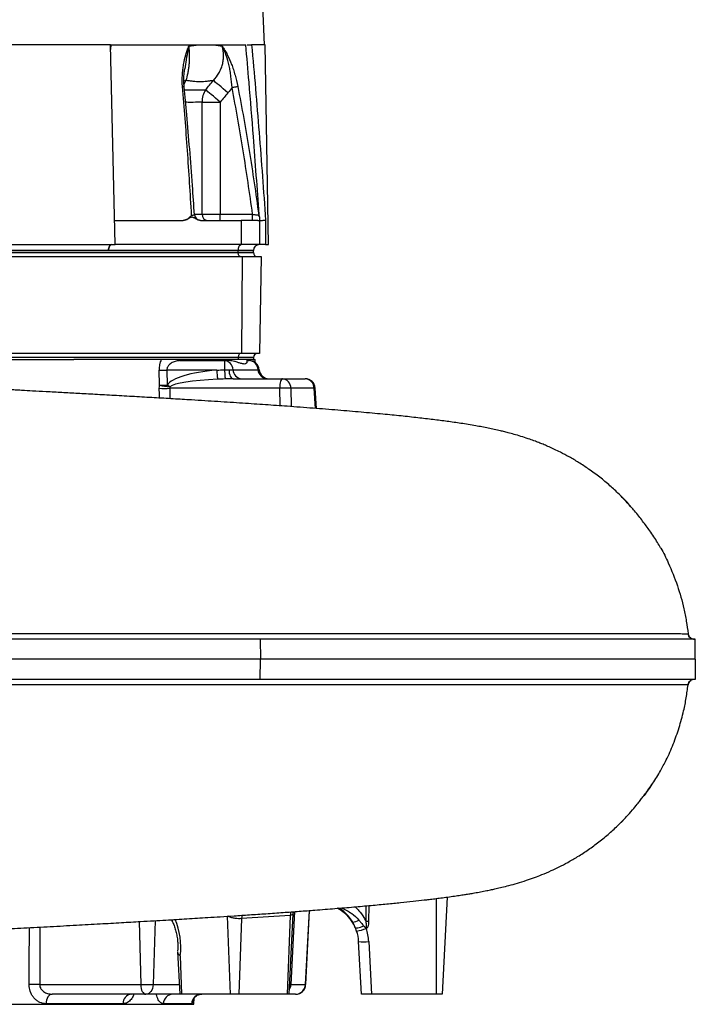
# Model space of a CAD drawing. Header units: millimetres. Extents: x 1554 to 10596, y 1498 to 10860.
# Tile 9 of 14: x 8923 to 10596, y 2593 to 5033. Entities that reach past the tile are written whole.
import ezdxf

# ---------------------------------------------------------------- set-up
doc = ezdxf.new("R2010")
doc.units = ezdxf.units.MM
doc.header["$LTSCALE"] = 5

msp = doc.modelspace()

# ---------------------------------------------------------------- linework, layer by layer
at = {"color": 7, "linetype": 'Continuous', "lineweight": 25}
for p, q in [((9529.2, 4970.4), (9415.2, 7511.7)), ((9147.5, 4970.4), (8837.4, 4970.4)), ((9159.3, 4475.4), (9147.5, 4970.4)), ((9148.8, 4970.4), (9147.8, 4958.4)), ((9530.7, 4970.4), (9497.2, 4970.4)), ((9539.4, 4475.4), (9530.7, 4970.4)), ((9374.4, 4550.4), (9374.4, 4828.4)), ((9374.4, 4828.4), (9419.1, 4828.4)), ((9419.1, 4828.4), (9419.1, 4550.4)), ((9374.4, 4550.4), (9419.1, 4550.4)), ((9419.1, 4535.4), (9419.1, 4550.4)), ((9419.1, 4550.4), (9499.5, 4550.4)), ((9499.5, 4535.4), (9499.5, 4550.4)), ((9157.9, 4535.4), (9327.8, 4535.4)), ((9370.6, 4535.4), (9471.7, 4535.4)), ((9471.7, 4535.4), (9471.7, 4475.4)), ((9516.7, 4535.4), (9516.7, 4475.4)), ((9531.7, 4535.6), (9531.7, 4475.4)), ((8834.2, 4475.4), (9159.3, 4475.4)), ((9471.7, 4475.4), (9159.3, 4475.4)), ((9516.7, 4475.4), (9471.7, 4475.4)), ((9531.7, 4475.4), (9516.7, 4475.4)), ((9516.7, 4475.4), (9516.7, 4475.4)), ((9531.7, 4475.4), (9539.4, 4475.4)), ((8491.7, 4460.4), (9464.2, 4460.4)), ((8491.7, 4455.4), (9464.2, 4455.4)), ((8501.4, 4445.4), (9473.9, 4445.4)), ((9142.8, 4460.9), (8813.1, 4460.9)), ((9464.2, 4460.9), (9142.8, 4460.9)), ((9464.2, 4460.9), (9464.2, 4460.4)), ((9501.7, 4460.9), (9464.2, 4460.9)), ((9464.2, 4455.4), (9464.2, 4460.4)), ((9464.2, 4460.4), (9501.7, 4460.4)), ((9464.2, 4455.4), (9501.7, 4455.4)), ((9473.9, 4445.4), (9471.8, 4205.4)), ((9473.9, 4445.4), (9521.1, 4445.4)), ((9501.7, 4460.9), (9501.7, 4460.4)), ((9501.7, 4455.4), (9501.7, 4460.4)), ((9521.1, 4445.4), (9516.9, 4205.4)), ((9471.8, 4205.4), (8499.3, 4205.4)), ((9516.9, 4205.4), (9471.8, 4205.4)), ((9464.2, 4195.4), (8491.7, 4195.4)), ((8899.1, 4190.4), (9056.7, 4190.4)), ((9464.2, 4190.4), (9056.7, 4190.4)), ((9322.8, 4187.9), (9430.2, 4187.9)), ((9370.9, 4190.4), (9370.9, 4187.9)), ((9430.2, 4187.9), (9430.2, 4164.9)), ((9430.2, 4187.9), (9439.7, 4187.9)), ((9464.2, 4195.4), (9464.2, 4190.4)), ((9501.7, 4195.4), (9464.2, 4195.4)), ((9501.7, 4190.4), (9464.2, 4190.4)), ((9485.9, 4185.1), (9485.9, 4190.4)), ((9485.9, 4187.9), (9491.1, 4187.9)), ((9501.7, 4195.4), (9501.7, 4190.4)), ((9501.7, 4190.4), (9505.6, 4190.4)), ((9506, 4182.9), (9505.6, 4190.4)), ((9268.9, 4127.3), (9268, 4164.2)), ((9287.3, 4164.2), (9288.2, 4127.3)), ((9410.8, 4164.2), (9287.3, 4164.2)), ((9440.8, 4165.4), (9451.1, 4165.4)), ((9451.1, 4165.4), (9513.2, 4165.4)), ((9294.5, 4123.2), (9294.4, 4119.2)), ((9451.4, 4142.9), (9573.4, 4142.9)), ((9573.4, 4142.9), (9630, 4142.9)), ((9567, 4119.2), (9294.4, 4119.2)), ((9652.1, 4119.2), (9594.5, 4119.2)), ((9658.1, 4069.1), (9654.8, 4119.5)), ((9658.1, 4069.1), (9654.8, 4119.5)), ((9518.7, 3497.9), (6085.7, 3497.9)), ((9518.7, 3497.9), (9519.1, 3447.9)), ((10596, 3497.9), (9518.7, 3497.9)), ((10586.2, 3499.7), (10584.1, 3501.1)), ((10593.2, 3497.9), (10590.4, 3498.2)), ((9519.1, 3447.9), (6084.9, 3447.9)), ((9518.7, 3397.9), (9519.1, 3447.9)), ((10596.3, 3447.9), (9519.1, 3447.9)), ((9518.7, 3397.9), (6085.7, 3397.9)), ((10596, 3397.9), (9518.7, 3397.9)), ((10582.8, 3393.4), (10585.2, 3395.4)), ((10412.6, 3043.5), (10422.8, 3054)), ((9981.8, 2858.6), (9969.2, 2617.9)), ((9592.8, 2813.2), (9472.3, 2805.4)), ((9592.8, 2813.2), (9585.5, 2617.9)), ((9589.9, 2617.9), (9600.4, 2816.9)), ((9631.1, 2641.6), (9640.7, 2825.3)), ((9298.7, 2802.5), (9300.7, 2798.4)), ((9472.3, 2805.4), (9465.3, 2617.9)), ((9757.4, 2774.3), (9754.3, 2782.6)), ((9769.2, 2617.9), (9762.3, 2748.1)), ((9787.3, 2748.1), (9794.1, 2617.9)), ((9314, 2723.5), (9319.5, 2617.9)), ((9320.4, 2713), (9323.9, 2617.9)), ((8972.4, 2641.6), (9222.4, 2641.6)), ((9222.4, 2641.6), (9253, 2641.6)), ((9594.5, 2641.6), (9630.5, 2641.6)), ((9234.9, 2617.9), (9002.9, 2617.9)), ((9236.4, 2617.9), (9234.9, 2617.9)), ((9319.5, 2617.9), (9236.4, 2617.9)), ((9323.9, 2617.9), (9319.5, 2617.9)), ((9444.1, 2617.9), (9323.9, 2617.9)), ((9465.3, 2617.9), (9444.1, 2617.9)), ((9585.5, 2617.9), (9465.3, 2617.9)), ((9589.9, 2617.9), (9585.5, 2617.9)), ((9606.1, 2617.9), (9589.9, 2617.9)), ((9606.1, 2617.9), (9606.1, 2617.9)), ((9794.1, 2617.9), (9769.2, 2617.9)), ((9954.2, 2617.9), (9794.1, 2617.9)), ((9969.2, 2617.9), (9954.2, 2617.9)), ((7554.2, 2592.9), (9354.2, 2592.9)), ((9178.8, 2594.2), (8988.1, 2594.2)), ((9348.6, 2594.2), (9278.9, 2594.2)), ((9354.2, 2592.9), (9355, 2609.1))]:
    msp.add_line(p, q, dxfattribs=at)
at = {"color": 8, "linetype": 'Continuous', "lineweight": 25}
for p, q in [((9334.3, 4881.9), (9329.7, 4871.7)), ((9355.8, 4550.4), (9374.4, 4550.4)), ((9513.2, 4165.4), (9515.9, 4165.4)), ((9294.4, 4119.2), (9294.9, 4093.5)), ((9568, 4075.8), (9567, 4119.2)), ((9594.5, 4119.2), (9595.5, 4073.8)), ((9655.3, 4069.3), (9652.1, 4119.2)), ((9954.2, 2855), (9954.2, 2617.9)), ((9780.7, 2797.7), (9780.9, 2836.9)), ((9787.4, 2837.5), (9787.1, 2797.7)), ((9436.9, 2811.1), (9444.1, 2617.9)), ((9603.5, 2822.5), (9594.5, 2641.6)), ((9639.9, 2825.3), (9630.5, 2641.6)), ((8972.6, 2784.2), (8972.4, 2641.6)), ((9218.3, 2797.9), (9222.4, 2641.6)), ((9258.5, 2800.2), (9253, 2641.6)), ((9253, 2641.6), (9318.3, 2641.6)), ((9591.2, 2641.6), (9594.5, 2641.6)), ((9630.5, 2641.6), (9631.1, 2641.6))]:
    msp.add_line(p, q, dxfattribs=at)
at = {"color": 8, "linetype": 'Continuous', "lineweight": 25, "flags": 128}
for points in [[(9334.3, 4881.9), (9329.3, 4879.9), (9328.7, 4879.6)], [(9326, 4867.3), (9327.5, 4867.2), (9328.7, 4866.9), (9329.6, 4866.6), (9330, 4866.3), (9330.2, 4866)], [(9269.1, 4095), (9268.9, 4103.9), (9268.6, 4119.2)], [(9473.3, 2813.6), (9472.6, 2810.6), (9472.3, 2805.4)], [(9594, 2822), (9593.2, 2818.3), (9592.8, 2813.2)], [(8946.3, 2641.6), (8946.4, 2691.5), (8946.6, 2782.8)]]:
    msp.add_lwpolyline(points, dxfattribs=at)
at = {"color": 7, "linetype": 'Continuous', "lineweight": 25, "flags": 128}
for points in [[(9438.6, 4851.3), (9432.7, 4856.3), (9427, 4861.2), (9421.5, 4865.8), (9416.5, 4870.1), (9412, 4873.9), (9408.1, 4877.2), (9404.9, 4879.9), (9402.6, 4881.9)], [(9419.1, 4828.4), (9413.3, 4833.3), (9407.7, 4838.2), (9402.4, 4842.7), (9397.4, 4847), (9392.9, 4850.8), (9389, 4854.1), (9385.9, 4856.9), (9383.5, 4858.9)], [(9448.7, 4864.6), (9451, 4865.1), (9453.3, 4865.5), (9455.5, 4865.9), (9457.5, 4866.3), (9459.2, 4866.6), (9460.7, 4866.9), (9461.9, 4867.2), (9462.8, 4867.3)], [(9142.8, 4460.9), (9142.9, 4463.8), (9143.4, 4466.5), (9144.1, 4469), (9145, 4471.2), (9146.2, 4473), (9147.4, 4474.3), (9148.8, 4475.1), (9150.2, 4475.4)], [(9464.2, 4460.9), (9464.4, 4463.8), (9464.8, 4466.5), (9465.5, 4469), (9466.5, 4471.2), (9467.6, 4473), (9468.9, 4474.3), (9470.2, 4475.1), (9471.7, 4475.4)], [(9469.2, 4445.4), (9468.2, 4445.6), (9467.2, 4446.1), (9466.4, 4447.1), (9465.6, 4448.3), (9465, 4449.8), (9464.5, 4451.6), (9464.3, 4453.4), (9464.2, 4455.4)], [(9469.2, 4205.4), (9468.2, 4205.2), (9467.2, 4204.6), (9466.4, 4203.7), (9465.6, 4202.5), (9465, 4200.9), (9464.5, 4199.2), (9464.3, 4197.3), (9464.2, 4195.4)], [(9410.8, 4164.2), (9411.1, 4160.4), (9411.4, 4156.8), (9411.7, 4153.3), (9412, 4150.2), (9412.2, 4147.4), (9412.4, 4145), (9412.6, 4143.1), (9412.7, 4141.7)], [(9430.2, 4164.9), (9430.4, 4160.9), (9430.6, 4157.1), (9430.8, 4153.5), (9431, 4150.3), (9431.2, 4147.5), (9431.3, 4145.2), (9431.4, 4143.5), (9431.5, 4142.4)], [(9440.8, 4165.4), (9441.2, 4160.9), (9441.9, 4156.6), (9442.9, 4152.7), (9444.2, 4149.3), (9445.8, 4146.6), (9447.6, 4144.6), (9449.4, 4143.3), (9451.4, 4142.9)], [(9294.5, 4123.2), (9293.8, 4123.7), (9293, 4124.2), (9292.2, 4124.7), (9291.4, 4125.2), (9290.6, 4125.7), (9289.8, 4126.3), (9289, 4126.8), (9288.2, 4127.3)], [(9573.4, 4142.9), (9572.2, 4142.4), (9571, 4141.1), (9569.9, 4138.9), (9569, 4136), (9568.2, 4132.4), (9567.5, 4128.4), (9567.1, 4123.9), (9567, 4119.2)], [(9754.3, 2782.6), (9754.9, 2782.1), (9756.2, 2781.9), (9758.1, 2782.1), (9760.6, 2782.6), (9763.6, 2783.4), (9767, 2784.4), (9770.8, 2785.7), (9774.7, 2787.2)], [(9222.4, 2641.6), (9222.8, 2636.9), (9223.6, 2632.4), (9224.7, 2628.3), (9226.3, 2624.7), (9228.2, 2621.8), (9230.3, 2619.7), (9232.5, 2618.3), (9234.9, 2617.9)], [(9253, 2641.6), (9252.5, 2636.9), (9251.5, 2632.4), (9249.9, 2628.3), (9247.8, 2624.7), (9245.4, 2621.8), (9242.6, 2619.7), (9239.5, 2618.3), (9236.4, 2617.9)], [(9002.9, 2617.9), (9000.1, 2617.4), (8997.4, 2616.1), (8994.9, 2613.9), (8992.7, 2611), (8990.8, 2607.4), (8989.4, 2603.4), (8988.5, 2598.9), (8988.1, 2594.2)]]:
    msp.add_lwpolyline(points, dxfattribs=at)
at = {"color": 7, "linetype": 'Continuous', "lineweight": 25}
for centre, radius, start, end in [((9428, 4829.1), 53.6, 146.1989, 180.7389), ((9370.7, 4550.4), 15, 183.6117, 269.9884), ((9388.7, 4549.6), 14.3, 176.9606, 266.5979), ((9529.8, 4550.4), 15, 187.9343, 209.4778), ((9516.7, 4460.4), 15, 90.0349, 178), ((9511.7, 4455.4), 10, 180, 270), ((9511.7, 4195.4), 10, 90, 180), ((9322.9, 4205), 17.1, 238.609, 269.6816), ((9428.3, 4165.2), 22.8, 0.4989, 85.1757), ((9491.1, 4162.9), 25, 5.7392, 90), ((9489.8, 4164.5), 23.4, 2.2014, 86.9342), ((9277.7, 4494), 329.9, 268.3241, 271.6759), ((9473.9, 4165.6), 22.8, 180.4982, 265.176), ((9536.6, 4166.3), 23.4, 182.2012, 266.9342), ((9540.8, 4167.9), 25, 185.7392, 270), ((9297.5, 4224.7), 101.5, 253.6762, 268.3448), ((9278.6, 4457.6), 330.5, 268.328, 271.672), ((9571.4, 4119.9), 23.1, 358.2244, 85.0689), ((9630, 4117.9), 25, 3.6766, 90), ((9628.6, 4119.4), 23.5, 359.5233, 86.5823), ((9281.5, 4447.3), 328.4, 267.7543, 272.2457), ((9580.7, 3826.6), 292.9, 87.3066, 92.6934), ((10593.5, 3512.9), 15, 185.8301, 190.3628), ((10593.5, 3382.9), 15, 169.8501, 174.0313), ((9662.5, 2742.9), 100, 23.3722, 62.3242), ((9744.8, 2829.8), 33.3, 274.8557, 302.6431), ((9783.9, 2342.7), 455.1, 89.5932, 90.4068), ((9736.4, 2896.6), 124.1, 279.7544, 291.141), ((9662.5, 2742.9), 100, 3, 18.3392), ((9662.5, 2741.6), 125, 3, 18.3392), ((9774.8, 2867.8), 120.3, 264.0453, 275.9547), ((8959.3, 2269.4), 372.4, 87.9921, 92.0079), ((9606.1, 2642.9), 25, 270, 357), ((9605.8, 2642.6), 24.7, 270.5643, 357.6341), ((9201.4, 2595.4), 22.7, 96.4351, 182.9465), ((9302.7, 2594), 23.9, 92.4414, 179.5677), ((9373.5, 2593), 24.9, 90.1661, 177.1902)]:
    msp.add_arc(centre, radius, start, end, dxfattribs=at)
at = {"color": 8, "linetype": 'Continuous', "lineweight": 25}
for centre, radius, start, end in [((9651.7, 4136.8), 17.7, 271.3988, 280.5933), ((9305, 2800.1), 4.54, 147.1399, 200.7636), ((9568.7, 2642.8), 25.9, 327.4559, 357.2563)]:
    msp.add_arc(centre, radius, start, end, dxfattribs=at)
at = {"color": 7, "linetype": 'Continuous', "lineweight": 25}
for centre, major_axis, ratio, start_param, end_param in [((9479, 4116.6), (193.4, -2.7), 0.25811, 1.934981, 2.979739), ((9479, 4117.9), (187, -1.3), 0.133521, 1.934068, 2.978826)]:
    msp.add_ellipse(centre, major_axis=major_axis, ratio=ratio, start_param=start_param, end_param=end_param, dxfattribs=at)
at = {"color": 8, "linetype": 'Continuous', "lineweight": 25}
msp.add_ellipse((9233.3, 2741.6), major_axis=(-9.2, 124.8), ratio=0.705175, start_param=4.42961, end_param=5.176726, dxfattribs=at)
at = {"color": 7, "linetype": 'Continuous', "lineweight": 25}
for points in [[(9148, 4970.4), (9148.2, 4970.4), (9148.4, 4970.4), (9148.7, 4970.4), (9148.9, 4970.4)], [(9365.7, 4970.4), (9372.4, 4970.4), (9385.4, 4970.4), (9397.6, 4970.4), (9403.5, 4970.4)], [(9482.9, 4970.4), (9482.9, 4970.4), (9483, 4970.4), (9483.1, 4970.4), (9483.2, 4970.4)], [(9383.5, 4858.9), (9389.8, 4866.6), (9396.2, 4874.2), (9402.6, 4881.9)], [(9448.7, 4864.6), (9445.6, 4860), (9442.2, 4855.6), (9438.6, 4851.3)], [(9438.6, 4851.3), (9432.1, 4843.7), (9425.6, 4836), (9419.1, 4828.4)], [(9142.8, 4460.9), (9142.8, 4460.9), (9142.8, 4460.9), (9142.8, 4460.9)], [(9410.8, 4164.2), (9417.2, 4164.5), (9423.7, 4164.7), (9430.2, 4164.9)], [(9268.6, 4119.2), (9268.6, 4121.9), (9268.7, 4124.6), (9268.9, 4127.3)], [(9431.5, 4142.4), (9425.3, 4142.2), (9419, 4142), (9412.7, 4141.7)]]:
    msp.add_open_spline(points, degree=3, dxfattribs=at)
for points, knots in [([(9148.9, 4970.4), (9191.2, 4970.4), (9230.7, 4970.4), (9303.3, 4970.4), (9336.3, 4970.4), (9365.7, 4970.4)], [0, 0, 0, 0, 0.5, 0.5, 1, 1, 1, 1]), ([(9326, 4867.3), (9325.2, 4876.9), (9325.2, 4886.3), (9325.9, 4899.9), (9326.3, 4904.4), (9327.1, 4911), (9327.4, 4913.2), (9328.1, 4917.5), (9328.4, 4919.7), (9330.3, 4930.2), (9332.2, 4938.1), (9335.4, 4949.4), (9336.6, 4953.1), (9338.4, 4958.4), (9339, 4960.2), (9339.9, 4962.8), (9340.2, 4963.6), (9340.8, 4965.4), (9341.2, 4966.2), (9341.5, 4967)], [0, 0, 0, 0, 0.25, 0.25, 0.375, 0.375, 0.4375, 0.4375, 0.5, 0.5, 0.75, 0.75, 0.875, 0.875, 0.9375, 0.9375, 0.96875, 0.96875, 1, 1, 1, 1]), ([(9341.5, 4967), (9342.3, 4959.6), (9342.8, 4952), (9342.9, 4942.3), (9342.9, 4940.4), (9342.8, 4936.5), (9342.8, 4934.6), (9342.6, 4928.9), (9342.3, 4925.2), (9341.7, 4917.8), (9341.2, 4914.2), (9340.2, 4907.1), (9339.6, 4903.6), (9337.7, 4893.7), (9336.1, 4887.5), (9334.3, 4881.9)], [0, 0, 0, 0, 0.25, 0.25, 0.3125, 0.3125, 0.375, 0.375, 0.5, 0.5, 0.625, 0.625, 0.75, 0.75, 1, 1, 1, 1]), ([(9341.5, 4967), (9345.7, 4967.6), (9349.8, 4968.1), (9355.8, 4969), (9357.8, 4969.3), (9361.8, 4969.8), (9363.7, 4970.1), (9365.6, 4970.4)], [0, 0, 0, 0, 0.5, 0.5, 0.75, 0.75, 1, 1, 1, 1]), ([(9402.6, 4881.9), (9407.8, 4887.5), (9412.3, 4893.7), (9417, 4902), (9417.9, 4903.6), (9419.6, 4907.1), (9420.4, 4908.8), (9422.6, 4914.2), (9423.9, 4917.8), (9425.9, 4925.2), (9426.6, 4928.9), (9427.4, 4934.6), (9427.6, 4936.5), (9427.8, 4940.4), (9427.9, 4942.3), (9427.8, 4952), (9426.8, 4959.6), (9424.6, 4967)], [0, 0, 0, 0, 0.25, 0.25, 0.3125, 0.3125, 0.375, 0.375, 0.5, 0.5, 0.625, 0.625, 0.6875, 0.6875, 0.75, 0.75, 1, 1, 1, 1]), ([(9403.5, 4970.4), (9419.8, 4970.4), (9434.6, 4970.4), (9461.1, 4970.4), (9472.8, 4970.4), (9482.9, 4970.4)], [0, 0, 0, 0, 0.5, 0.5, 1, 1, 1, 1]), ([(9403.5, 4970.4), (9405.3, 4970.1), (9407.1, 4969.8), (9410.8, 4969.3), (9416.1, 4968.4), (9421.3, 4967.6), (9424.6, 4967)], [0, 0, 0, 0, 0.25, 0.25, 0.5, 1, 1, 1, 1]), ([(9424.6, 4967), (9424.9, 4966.6), (9425.2, 4966.2), (9425.7, 4965.4), (9426.5, 4964.1), (9428.4, 4961.1), (9430, 4958.4), (9433.1, 4953.1), (9435, 4949.5), (9440.7, 4938.2), (9444.2, 4930.3), (9448.3, 4919.8), (9449, 4917.6), (9450.6, 4913.3), (9451.3, 4911.1), (9453.5, 4904.4), (9454.9, 4900), (9458.7, 4886.3), (9460.9, 4876.9), (9462.8, 4867.3)], [0, 0, 0, 0, 0.015625, 0.015625, 0.03125, 0.0625, 0.125, 0.125, 0.25, 0.25, 0.5, 0.5, 0.5625, 0.5625, 0.625, 0.625, 0.75, 0.75, 1, 1, 1, 1]), ([(9448.7, 4864.6), (9448.1, 4873.9), (9447.3, 4883), (9445.5, 4896.5), (9444.8, 4901), (9443.3, 4909.9), (9442.5, 4914.2), (9439.6, 4927.1), (9437.3, 4935.5), (9433.1, 4947.6), (9431.6, 4951.6), (9429.2, 4957.5), (9428.3, 4959.4), (9427, 4962.3), (9426.5, 4963.3), (9425.6, 4965.2), (9425.1, 4966.1), (9424.6, 4967)], [0, 0, 0, 0, 0.25, 0.25, 0.375, 0.375, 0.5, 0.5, 0.75, 0.75, 0.875, 0.875, 0.9375, 0.9375, 0.96875, 0.96875, 1, 1, 1, 1]), ([(9485.8, 4970.4), (9486.7, 4970.4), (9488.7, 4970.4), (9492.8, 4970.4), (9495.8, 4970.4), (9497.2, 4970.4)], [0, 0, 0, 0, 0.297125, 0.683448, 1, 1, 1, 1]), ([(9497.2, 4970.4), (9503.8, 4898), (9510, 4825.6), (9521.4, 4680.6), (9526.7, 4608.2), (9531.7, 4535.6)], [0, 0, 0, 0, 0.5, 0.5, 1, 1, 1, 1]), ([(9330.2, 4866), (9329.9, 4868.9), (9329.2, 4876), (9329.2, 4887.3), (9329.9, 4899.5), (9330.9, 4907.2), (9331.4, 4910.9)], [0, 0, 0, 0, 0.181382, 0.45429, 0.743503, 1, 1, 1, 1]), ([(9402.6, 4881.9), (9400, 4881.5), (9396, 4881), (9391.9, 4880.4), (9389.1, 4880), (9387.8, 4879.8), (9380.8, 4878.9), (9375.2, 4878.5), (9363.8, 4878.5), (9358, 4878.9), (9350.7, 4879.8), (9349.3, 4880), (9346.3, 4880.4), (9344.8, 4880.6), (9340.4, 4881.1), (9337.3, 4881.5), (9334.3, 4881.9)], [0, 0, 0, 0, 0.125, 0.1875, 0.1875, 0.25, 0.25, 0.5, 0.5, 0.75, 0.75, 0.8125, 0.8125, 0.875, 0.875, 1, 1, 1, 1]), ([(9348.5, 4548.4), (9345.4, 4601.8), (9342, 4655.1), (9334.6, 4761.4), (9330.6, 4814.5), (9326, 4867.3)], [0, 0, 0, 0, 0.5, 0.5, 1, 1, 1, 1]), ([(9355.7, 4549.4), (9354, 4573.7), (9350.4, 4628), (9344, 4710.6), (9337.2, 4791.9), (9332.3, 4843.1), (9330.2, 4866)], [0, 0, 0, 0, 0.228887, 0.51332, 0.781333, 1, 1, 1, 1]), ([(9499.5, 4550.4), (9492.4, 4603), (9484.7, 4655.5), (9467.8, 4760.2), (9458.7, 4812.5), (9448.7, 4864.6)], [0, 0, 0, 0, 0.5, 0.5, 1, 1, 1, 1]), ([(9462.8, 4867.3), (9473.2, 4814.5), (9482.6, 4761.4), (9499.8, 4655.1), (9507.7, 4601.8), (9514.9, 4548.4)], [0, 0, 0, 0, 0.5, 0.5, 1, 1, 1, 1]), ([(9327.8, 4535.4), (9329.9, 4535.4), (9331.9, 4535.8), (9335.9, 4537.2), (9337.7, 4538.2), (9341.1, 4540.6), (9342.7, 4542), (9345, 4544.3), (9345.7, 4545.1), (9347.1, 4546.7), (9347.8, 4547.5), (9348.5, 4548.4)], [0, 0, 0, 0, 0.25, 0.25, 0.5, 0.5, 0.75, 0.75, 0.875, 0.875, 1, 1, 1, 1]), ([(9370.6, 4535.4), (9368.7, 4535.4), (9366.9, 4535.7), (9363.3, 4536.8), (9361.5, 4537.6), (9358.1, 4539.4), (9356.4, 4540.4), (9353.9, 4541.8), (9353, 4542.2), (9351.7, 4542.7), (9351.2, 4542.8), (9350.3, 4543), (9349.8, 4543.1), (9348.8, 4543.1), (9348.4, 4543.1), (9347.4, 4542.9), (9347, 4542.8), (9345.6, 4542.3), (9344.7, 4541.9), (9342.1, 4540.5), (9340.5, 4539.4), (9337, 4537.6), (9335.3, 4536.8), (9331.6, 4535.7), (9329.7, 4535.4), (9327.8, 4535.4)], [0, 0, 0, 0, 0.125, 0.125, 0.25, 0.25, 0.375, 0.375, 0.4375, 0.4375, 0.46875, 0.46875, 0.5, 0.5, 0.53125, 0.53125, 0.5625, 0.5625, 0.625, 0.625, 0.75, 0.75, 0.875, 0.875, 1, 1, 1, 1]), ([(9499.5, 4550.4), (9500.5, 4550.3), (9501.5, 4550.1), (9503.4, 4549.9), (9504.4, 4549.7), (9506.2, 4549.5), (9507.1, 4549.4), (9508.7, 4549.2), (9509.5, 4549.1), (9511, 4548.9), (9511.6, 4548.8), (9512.8, 4548.7), (9513.3, 4548.6), (9514.5, 4548.4), (9514.9, 4548.4), (9514.9, 4548.4)], [0, 0, 0, 0, 0.125, 0.125, 0.25, 0.25, 0.375, 0.375, 0.5, 0.5, 0.625, 0.625, 0.75, 0.75, 1, 1, 1, 1]), ([(9516.7, 4542.9), (9516.7, 4542.9), (9516.7, 4542.9), (9516.7, 4538.6), (9516.7, 4535.7), (9516.7, 4535.5), (9516.7, 4535.4)], [0, 0, 0, 0, 0.094062, 0.431715, 0.857146, 1, 1, 1, 1]), ([(9370.6, 4535.4), (9370.6, 4535.4), (9370.7, 4535.4), (9370.7, 4535.4), (9370.7, 4535.4)], [0, 0, 0, 0, 0.308151, 1, 1, 1, 1]), ([(9512.4, 4535.4), (9512.2, 4535.4), (9511.7, 4535.4), (9511, 4535.4), (9510.3, 4535.4), (9509.5, 4535.4), (9508.7, 4535.4), (9507.8, 4535.4), (9506.9, 4535.4), (9505, 4535.4), (9501.8, 4535.4), (9496.9, 4535.4), (9491.4, 4535.4), (9486.3, 4535.4), (9482, 4535.4), (9478.7, 4535.4), (9475.2, 4535.4), (9472.8, 4535.4), (9471.7, 4535.4)], [0, 0, 0, 0, 0.031278, 0.062496, 0.093671, 0.124817, 0.155953, 0.187093, 0.218256, 0.249456, 0.373927, 0.499002, 0.624284, 0.749251, 0.812094, 0.874744, 0.937335, 1, 1, 1, 1]), ([(9512.4, 4535.4), (9512.6, 4535.4), (9513, 4535.4), (9513.5, 4535.4), (9514, 4535.4), (9514.4, 4535.4), (9514.8, 4535.4), (9515.1, 4535.4), (9515.2, 4535.4)], [0, 0, 0, 0, 0.166794, 0.333435, 0.5, 0.666565, 0.833206, 1, 1, 1, 1]), ([(9516.7, 4535.4), (9516.7, 4535.4), (9516.8, 4535.4), (9517.1, 4535.3), (9517.4, 4535.3), (9518.2, 4535.3), (9518.6, 4535.3), (9519.7, 4535.3), (9520.4, 4535.3), (9521.7, 4535.4), (9522.5, 4535.4), (9524.1, 4535.4), (9525, 4535.4), (9526.8, 4535.5), (9527.8, 4535.5), (9529.7, 4535.6), (9530.7, 4535.6), (9531.7, 4535.6)], [0, 0, 0, 0, 0.125, 0.125, 0.25, 0.25, 0.375, 0.375, 0.5, 0.5, 0.625, 0.625, 0.75, 0.75, 0.875, 0.875, 1, 1, 1, 1]), ([(9150.2, 4475.4), (9149.3, 4475.4), (9148.3, 4475), (9146.6, 4473.6), (9145.7, 4472.5), (9144.4, 4469.8), (9143.8, 4468.2), (9143, 4464.7), (9142.8, 4462.8), (9142.8, 4460.9)], [0, 0, 0, 0, 0.25, 0.25, 0.5, 0.5, 0.75, 0.75, 1, 1, 1, 1]), ([(10510.2, 3724.3), (10507.7, 3728.5), (10503.1, 3736.6), (10494.1, 3750.8), (10484.7, 3764.7), (10475.2, 3777.8), (10466.1, 3790), (10456.3, 3802.5), (10443.7, 3817.9), (10427.5, 3836.4), (10407.2, 3857.4), (10384.6, 3878.5), (10359.5, 3899.4), (10333.5, 3918.5), (10308, 3935.3), (10284.6, 3949.1), (10264.5, 3959.7), (10247.9, 3967.8), (10234.4, 3974), (10222.1, 3979.3), (10210.5, 3984), (10198.8, 3988.4), (10185, 3993.4), (10168.8, 3998.8), (10151.9, 4003.9), (10136.7, 4008.1), (10124.4, 4011.3), (10106.5, 4015.6), (10081.9, 4020.9), (10050.4, 4026.8), (10016.5, 4032.3), (9981.9, 4037.3), (9946.7, 4041.8), (9908.7, 4046.2), (9867.2, 4050.7), (9820.7, 4055.3), (9768.7, 4060), (9711.2, 4064.9), (9650.1, 4069.8), (9590, 4074.3), (9531.4, 4078.4), (9474.4, 4082.3), (9413.2, 4086.2), (9355.6, 4089.8), (9302.7, 4093), (9255.7, 4095.8), (9206.8, 4098.6), (9157.9, 4101.3), (9110.9, 4104), (9067.8, 4106.3), (9027.4, 4108.6), (8990.1, 4110.6), (8956.7, 4112.4), (8931.1, 4113.8), (8912.4, 4114.8), (8899.7, 4115.5), (8890.2, 4116), (8881.6, 4116.4), (8871.3, 4117), (8857.3, 4117.7), (8839.3, 4118.7), (8816.2, 4119.9), (8787.6, 4121.4), (8753.1, 4123.2), (8713.5, 4125.3), (8668.8, 4127.6), (8618.9, 4130.2), (8568.2, 4132.8), (8517.5, 4135.4), (8467.4, 4137.9), (8414, 4140.5), (8358.5, 4143.2), (8303, 4145.9), (8245, 4148.7), (8186.3, 4151.5), (8127.6, 4154.2), (8073.8, 4156.7), (8025.1, 4158.9), (7981.3, 4160.9), (7942.5, 4162.7), (7908.5, 4164.2), (7879, 4165.6), (7854, 4166.7), (7833.7, 4167.6), (7817.9, 4168.4), (7803.6, 4169), (7787.6, 4169.7), (7766.1, 4170.7), (7738.4, 4172), (7704.2, 4173.6), (7664.5, 4175.4), (7619.6, 4177.5), (7569.8, 4179.9), (7518.3, 4182.3), (7465.8, 4184.9), (7413.1, 4187.5), (7357.9, 4190.3), (7302.6, 4193.2), (7249.8, 4196.1), (7202, 4198.8), (7161.4, 4201.2), (7127.1, 4203.2), (7098.4, 4205), (7073.2, 4206.7), (7051.3, 4208.1), (7032.6, 4209.4), (7016.8, 4210.5), (7003, 4211.5), (6991, 4212.4), (6980.1, 4213.2), (6969.9, 4214), (6959.7, 4214.8), (6949.2, 4215.6), (6938.5, 4216.5), (6927.3, 4217.5), (6915.4, 4218.6), (6905.9, 4219.5), (6896.3, 4220.4), (6887.2, 4221.3), (6876.4, 4222.5), (6864.8, 4223.8), (6854.5, 4224.8), (6849.1, 4225.3)], [0, 0, 0, 0, 0.006337, 0.012118, 0.017431, 0.021177, 0.024778, 0.028296, 0.031795, 0.037513, 0.043576, 0.05001, 0.056816, 0.063992, 0.070176, 0.075914, 0.081089, 0.084621, 0.087873, 0.090906, 0.09381, 0.097147, 0.101532, 0.107219, 0.113047, 0.118127, 0.122486, 0.126393, 0.138511, 0.152038, 0.168405, 0.183338, 0.19813, 0.213537, 0.229533, 0.246, 0.264574, 0.283227, 0.301947, 0.32075, 0.335613, 0.35083, 0.366587, 0.382903, 0.39381, 0.40497, 0.416389, 0.427919, 0.438615, 0.448245, 0.456822, 0.465511, 0.472795, 0.478686, 0.482195, 0.484928, 0.486887, 0.488344, 0.49051, 0.493529, 0.497399, 0.502117, 0.508406, 0.515752, 0.52415, 0.533598, 0.544093, 0.555635, 0.565437, 0.575887, 0.586987, 0.598741, 0.610503, 0.621653, 0.634955, 0.647258, 0.658562, 0.668864, 0.678164, 0.686461, 0.693755, 0.700045, 0.705558, 0.709969, 0.713277, 0.715865, 0.71932, 0.723815, 0.730185, 0.737895, 0.746943, 0.75732, 0.76902, 0.782031, 0.794213, 0.807331, 0.821373, 0.836303, 0.850826, 0.864213, 0.876481, 0.886309, 0.895298, 0.903454, 0.910782, 0.917283, 0.922957, 0.92785, 0.932713, 0.936784, 0.941014, 0.945406, 0.94996, 0.955041, 0.960593, 0.966934, 0.974086, 0.978039, 0.982595, 0.987769, 0.993577, 1, 1, 1, 1]), ([(9273.4, 4190.4), (9272.6, 4188.6), (9271.8, 4186.6), (9270.7, 4183.6), (9270.4, 4182.5), (9269.8, 4180.4), (9269.5, 4179.3), (9268.8, 4176), (9268.5, 4173.7), (9268, 4169), (9267.9, 4166.6), (9268, 4164.2)], [0, 0, 0, 0, 0.25, 0.25, 0.375, 0.375, 0.5, 0.5, 0.75, 0.75, 1, 1, 1, 1]), ([(9322.8, 4187.9), (9319.5, 4187.7), (9312.8, 4187.4), (9302.9, 4184.3), (9294.6, 4179.6), (9289.6, 4173.7), (9287.5, 4168.7), (9287.4, 4165.7), (9287.3, 4164.2)], [0, 0, 0, 0, 0.224649, 0.448954, 0.690533, 0.831137, 0.915386, 1, 1, 1, 1]), ([(9485.7, 4185.1), (9485.8, 4184.7), (9485.9, 4183.6), (9484.1, 4180.9), (9479.4, 4178.7), (9471.5, 4180.4), (9463.1, 4183.4), (9453.7, 4186.3), (9445.5, 4187.8), (9440.3, 4187.9), (9439.7, 4187.9)], [0, 0, 0, 0, 0.058654, 0.184963, 0.36773, 0.551349, 0.674641, 0.801383, 0.979825, 1, 1, 1, 1]), ([(9430.2, 4164.9), (9431, 4164.9), (9434.6, 4165.1), (9438.1, 4165.3), (9440.8, 4165.4)], [0, 0, 0, 0, 0.211789, 1, 1, 1, 1]), ([(9451.4, 4142.9), (9451.1, 4142.9), (9446, 4142.9), (9439.3, 4142.6), (9433, 4142.4), (9431.5, 4142.4)], [0, 0, 0, 0, 0.039261, 0.776401, 1, 1, 1, 1]), ([(10437.4, 3824.8), (10436, 3826.5), (10430.6, 3833.1), (10422.6, 3842.1), (10416.1, 3848.7), (10412.6, 3852.2)], [0, 0, 0, 0, 0.139678, 0.534479, 1, 1, 1, 1]), ([(10510.1, 3724.3), (10510.3, 3724), (10517.5, 3712), (10532.4, 3680.9), (10552.8, 3631.1), (10566.4, 3582.2), (10574.4, 3542.3), (10577.1, 3521.5), (10578.4, 3511.2)], [0, 0, 0, 0, 0.003729, 0.187635, 0.457898, 0.721266, 0.861723, 1, 1, 1, 1]), ([(6078.6, 3511.7), (6078.6, 3511.7), (6091.2, 3511.7), (6123.8, 3511.6), (6165.2, 3511.6), (6208.4, 3511.6), (6252.4, 3511.6), (6298.8, 3511.7), (6357.8, 3511.7), (6431.1, 3511.6), (6518.9, 3511.6), (6611.7, 3511.6), (6702.1, 3511.6), (6788.7, 3511.6), (6870.5, 3511.6), (6954.8, 3511.6), (7042.1, 3511.6), (7132.6, 3511.6), (7225.9, 3511.6), (7321.2, 3511.6), (7417.2, 3511.6), (7513.9, 3511.6), (7610.9, 3511.6), (7709.2, 3511.6), (7809.3, 3511.5), (7911.3, 3511.5), (8014.8, 3511.5), (8118.9, 3511.5), (8222.3, 3511.5), (8324.8, 3511.5), (8426.3, 3511.5), (8527.5, 3511.5), (8629.2, 3511.5), (8731.3, 3511.5), (8833.6, 3511.5), (8934.8, 3511.5), (9033.8, 3511.5), (9130.4, 3511.5), (9224.5, 3511.4), (9317, 3511.4), (9408.6, 3511.4), (9499.1, 3511.4), (9588.2, 3511.4), (9674.6, 3511.4), (9756.2, 3511.4), (9832.8, 3511.4), (9904.7, 3511.4), (9973.7, 3511.4), (10040.3, 3511.4), (10104.1, 3511.4), (10165.1, 3511.3), (10222.3, 3511.3), (10279.1, 3511.3), (10334.3, 3511.3), (10386.8, 3511.3), (10429.8, 3511.3), (10464.5, 3511.3), (10492.4, 3511.3), (10516.5, 3511.3), (10532, 3511.3), (10546.9, 3511.3), (10557.8, 3511.3), (10567.3, 3511.2), (10573.1, 3511.2), (10576.7, 3511.2), (10578.4, 3511.2), (10578.4, 3511.2), (10578.4, 3511.2)], [0, 0, 0, 0, 0, 0.013563, 0.027142, 0.040721, 0.054283, 0.067825, 0.081364, 0.102174, 0.123013, 0.143852, 0.164662, 0.180917, 0.197187, 0.213457, 0.229713, 0.24644, 0.263182, 0.279925, 0.296652, 0.312908, 0.329178, 0.345448, 0.361704, 0.378432, 0.395175, 0.411918, 0.428646, 0.444914, 0.461195, 0.477477, 0.493744, 0.510487, 0.527246, 0.544004, 0.560748, 0.576972, 0.59321, 0.609448, 0.625672, 0.642394, 0.659133, 0.675871, 0.69259, 0.708141, 0.723708, 0.739274, 0.754825, 0.770908, 0.787008, 0.803108, 0.819191, 0.8384, 0.857625, 0.876834, 0.891658, 0.906496, 0.921334, 0.936158, 0.940687, 0.958808, 0.969087, 0.979367, 0.989684, 1, 1, 1, 1, 1]), ([(10584.5, 3500.7), (10582.8, 3502), (10581.4, 3503.5), (10579.3, 3507.1), (10578.6, 3509.1), (10578.4, 3511.2)], [0, 0, 0, 0, 0.5, 0.5, 1, 1, 1, 1]), ([(10578.8, 3510.2), (10578.8, 3510.2), (10578.8, 3510.2), (10579.2, 3507.4), (10581.4, 3503.4), (10583.5, 3501.6), (10584.5, 3500.7)], [0, 0, 0, 0, 0.187922, 0.653345, 0.846176, 1, 1, 1, 1]), ([(10584.5, 3500.7), (10585, 3500.4), (10585.6, 3500), (10586.8, 3499.3), (10587.5, 3499), (10589, 3498.5), (10589.8, 3498.3), (10591.5, 3498), (10592.3, 3497.9), (10593.2, 3497.9)], [0, 0, 0, 0, 0.25, 0.25, 0.5, 0.5, 0.75, 0.75, 1, 1, 1, 1]), ([(10596.3, 3447.9), (10596.2, 3452.8), (10596.1, 3457.5), (10596.1, 3464.6), (10596, 3466.9), (10596, 3471.4), (10596, 3473.7), (10596, 3478), (10596, 3480), (10596, 3484.1), (10596, 3486), (10596, 3491.6), (10596, 3495), (10596, 3497.9)], [0, 0, 0, 0, 0.25, 0.25, 0.375, 0.375, 0.5, 0.5, 0.625, 0.625, 0.75, 0.75, 1, 1, 1, 1]), ([(10596.3, 3447.9), (10596.2, 3444.4), (10596.1, 3437.4), (10596, 3427.2), (10596, 3417.5), (10596, 3407.2), (10596, 3401.3), (10596, 3397.9)], [0, 0, 0, 0, 0.179321, 0.363843, 0.543172, 0.7277, 1, 1, 1, 1]), ([(10578.4, 3384.6), (10578.6, 3386.6), (10579.3, 3388.6), (10581.4, 3392.2), (10582.8, 3393.8), (10584.5, 3395)], [0, 0, 0, 0, 0.5, 0.5, 1, 1, 1, 1]), ([(10584.5, 3395), (10584.2, 3394.8), (10582.6, 3393.6), (10580, 3390.2), (10578.9, 3386.7), (10578.8, 3385.8), (10578.8, 3385.5)], [0, 0, 0, 0, 0.038816, 0.269486, 0.688653, 1, 1, 1, 1]), ([(10593.2, 3397.9), (10592.3, 3397.9), (10591.5, 3397.8), (10589.8, 3397.5), (10589, 3397.3), (10587.5, 3396.8), (10586.8, 3396.5), (10585.6, 3395.8), (10585, 3395.4), (10584.5, 3395)], [0, 0, 0, 0, 0.25, 0.25, 0.5, 0.5, 0.75, 0.75, 1, 1, 1, 1]), ([(10578.4, 3384.6), (10578.4, 3384.6), (10578.4, 3384.6), (10574.2, 3384.5), (10562.9, 3384.5), (10546, 3384.5), (10525.6, 3384.5), (10503.2, 3384.5), (10477, 3384.5), (10444.1, 3384.5), (10403.1, 3384.5), (10352.8, 3384.5), (10300.7, 3384.4), (10248.7, 3384.4), (10197.9, 3384.4), (10143.9, 3384.4), (10081.1, 3384.4), (10008.4, 3384.4), (9924.7, 3384.4), (9843.1, 3384.4), (9765, 3384.4), (9691.3, 3384.4), (9615.4, 3384.4), (9529.6, 3384.3), (9433.4, 3384.3), (9326.5, 3384.3), (9216.3, 3384.3), (9102.9, 3384.3), (8986.7, 3384.3), (8875.5, 3384.3), (8770, 3384.3), (8670.7, 3384.3), (8570.6, 3384.3), (8469.2, 3384.3), (8366.3, 3384.3), (8262.4, 3384.2), (8158.4, 3384.2), (8055.6, 3384.2), (7954, 3384.2), (7853.9, 3384.2), (7754.4, 3384.2), (7655, 3384.2), (7555.6, 3384.2), (7456.7, 3384.2), (7359.2, 3384.2), (7264.2, 3384.2), (7171.9, 3384.2), (7082.2, 3384.2), (6994.5, 3384.2), (6908.3, 3384.2), (6823.7, 3384.2), (6740.9, 3384.2), (6660.9, 3384.1), (6601.3, 3384.1), (6552, 3384.1), (6512.3, 3384.1), (6460.9, 3384.1), (6406.3, 3384.1), (6349.2, 3384.1), (6294.6, 3384.1), (6242.5, 3384.1), (6193, 3384.1), (6150.1, 3384.1), (6118, 3384.1), (6097, 3384.1), (6083.9, 3384.1), (6078.6, 3384.1), (6078.6, 3384.1)], [0, 0, 0, 0, 0, 0.01917, 0.038355, 0.057524, 0.072318, 0.087124, 0.101931, 0.116725, 0.135894, 0.155079, 0.174248, 0.189039, 0.203844, 0.218648, 0.233439, 0.252659, 0.271894, 0.291114, 0.305947, 0.320793, 0.33564, 0.350473, 0.369664, 0.388867, 0.408059, 0.427687, 0.447327, 0.466955, 0.483139, 0.499337, 0.515535, 0.53172, 0.548372, 0.565039, 0.581707, 0.59836, 0.614589, 0.630832, 0.647075, 0.663304, 0.680003, 0.696717, 0.713432, 0.730131, 0.746404, 0.762691, 0.778978, 0.795251, 0.811998, 0.828759, 0.845521, 0.862268, 0.867702, 0.878572, 0.889451, 0.90397, 0.918494, 0.933013, 0.947716, 0.962423, 0.977126, 0.988562, 0.994283, 1, 1, 1, 1, 1]), ([(10509.7, 3171.3), (10514.6, 3180.2), (10526.6, 3201.8), (10542.1, 3237.6), (10556.6, 3278.3), (10567, 3316.7), (10574.2, 3352.1), (10577, 3373.8), (10578.4, 3384.6)], [0, 0, 0, 0, 0.13582, 0.327581, 0.519103, 0.710293, 0.85528, 1, 1, 1, 1]), ([(6849.1, 2670.5), (6855.6, 2671.1), (6867.8, 2672.3), (6882.1, 2673.9), (6895, 2675.2), (6905.6, 2676.3), (6914.2, 2677.1), (6923.3, 2677.9), (6932.8, 2678.7), (6946.2, 2679.9), (6964, 2681.3), (6986.3, 2683.1), (7007.6, 2684.6), (7028.1, 2686.1), (7048.8, 2687.5), (7071.6, 2689), (7097.6, 2690.7), (7126.7, 2692.5), (7160.3, 2694.5), (7198.7, 2696.8), (7241.4, 2699.2), (7285.4, 2701.6), (7329, 2703.9), (7371.4, 2706.1), (7412.4, 2708.2), (7456.2, 2710.4), (7502.3, 2712.7), (7551.1, 2715), (7600, 2717.3), (7652.1, 2719.8), (7709.3, 2722.4), (7771.6, 2725.3), (7839, 2728.4), (7911.4, 2731.7), (7987.8, 2735.1), (8065.6, 2738.7), (8142.4, 2742.2), (8216.4, 2745.7), (8287.9, 2749.1), (8356.6, 2752.4), (8422.5, 2755.6), (8484.9, 2758.7), (8545, 2761.7), (8604.8, 2764.8), (8666.7, 2767.9), (8731.7, 2771.3), (8800, 2774.9), (8867.7, 2778.5), (8934.4, 2782.1), (8998.7, 2785.6), (9061.6, 2789), (9120.3, 2792.3), (9173.2, 2795.3), (9217.5, 2797.8), (9254.1, 2799.9), (9283.8, 2801.6), (9311, 2803.3), (9337.1, 2804.8), (9363, 2806.4), (9390.5, 2808.1), (9421, 2810), (9455.4, 2812.3), (9493.3, 2814.8), (9533.7, 2817.5), (9575, 2820.4), (9615.4, 2823.4), (9658.5, 2826.7), (9703.7, 2830.2), (9750, 2834.1), (9792.8, 2837.9), (9831.3, 2841.5), (9865.9, 2845), (9896.6, 2848.2), (9920, 2850.9), (9937.6, 2852.9), (9951.4, 2854.6), (9966.6, 2856.5), (9983.1, 2858.7), (9999.3, 2861), (10014.1, 2863.2), (10026.5, 2865.1), (10037.9, 2866.9), (10050.4, 2869), (10064.5, 2871.6), (10078.5, 2874.3), (10091, 2876.8), (10103.6, 2879.6), (10117.8, 2882.9), (10135.1, 2887.2), (10155.7, 2893), (10176.8, 2899.6), (10196.8, 2906.6), (10216.7, 2914.2), (10237.4, 2923), (10259.5, 2933.5), (10281.6, 2945), (10306, 2959.2), (10331.7, 2976), (10358, 2995.3), (10382.9, 3015.9), (10405.6, 3036.8), (10424.5, 3056.2), (10439.8, 3073.3), (10451.2, 3086.9), (10459.8, 3098), (10467.1, 3107.5), (10474.3, 3117.1), (10482.7, 3128.6), (10491.9, 3141.8), (10501.7, 3156.8), (10507.2, 3166.4), (10510.2, 3171.5)], [0, 0, 0, 0, 0.007814, 0.014891, 0.021225, 0.026847, 0.031923, 0.036895, 0.041796, 0.046628, 0.056527, 0.065818, 0.074349, 0.081331, 0.088356, 0.096064, 0.104459, 0.113543, 0.123323, 0.134793, 0.147054, 0.15912, 0.170621, 0.181554, 0.191914, 0.201696, 0.214193, 0.225571, 0.236681, 0.248648, 0.261718, 0.275681, 0.290534, 0.306279, 0.322914, 0.339703, 0.355871, 0.371361, 0.386172, 0.400547, 0.414215, 0.42718, 0.439449, 0.451758, 0.464645, 0.478335, 0.492841, 0.508175, 0.521846, 0.536134, 0.550465, 0.563701, 0.575802, 0.586762, 0.594547, 0.601582, 0.607946, 0.614252, 0.620631, 0.627096, 0.634868, 0.643728, 0.653682, 0.664742, 0.67648, 0.688036, 0.699394, 0.714702, 0.729651, 0.744115, 0.757898, 0.770336, 0.782083, 0.793055, 0.798027, 0.803566, 0.809837, 0.81684, 0.82432, 0.830937, 0.836494, 0.841058, 0.846245, 0.852753, 0.859341, 0.864501, 0.86901, 0.874413, 0.880778, 0.887765, 0.895073, 0.901398, 0.906648, 0.912725, 0.917428, 0.922607, 0.928529, 0.935212, 0.941804, 0.948895, 0.955391, 0.961028, 0.965802, 0.969713, 0.972101, 0.97451, 0.977292, 0.980576, 0.98587, 0.99232, 1, 1, 1, 1]), ([(10470.4, 3110.6), (10477, 3119.5), (10484.2, 3129.1), (10490.4, 3139.7), (10490.9, 3140.5)], [0, 0, 0, 0, 0.9325689, 1, 1, 1, 1]), ([(9600.5, 2816.8), (9600.5, 2818.2), (9600.5, 2820.1), (9601.3, 2821.9), (9601.5, 2822.4)], [0, 0, 0, 0, 0.701417, 1, 1, 1, 1]), ([(9300.8, 2798.5), (9301.6, 2796.8), (9304, 2791.5), (9307.5, 2782.2), (9310.7, 2770.5), (9313, 2758.3), (9314.3, 2745.8), (9314.6, 2734.6), (9314.1, 2727.8), (9313.9, 2725.1)], [0, 0, 0, 0, 0.08167, 0.243172, 0.405066, 0.567217, 0.729525, 0.891841, 1, 1, 1, 1]), ([(9754.3, 2782.6), (9752.9, 2785.9), (9751, 2790.5), (9748.3, 2795.3), (9747.6, 2796.6)], [0, 0, 0, 0, 0.733655, 1, 1, 1, 1]), ([(9762.8, 2801.7), (9764.8, 2799.4), (9766.8, 2797), (9769.7, 2793.3), (9770.7, 2792.1), (9772.7, 2789.6), (9773.7, 2788.4), (9774.7, 2787.2)], [0, 0, 0, 0, 0.5, 0.5, 0.75, 0.75, 1, 1, 1, 1]), ([(9774.7, 2787.2), (9775.3, 2786.6), (9775.9, 2785.9), (9776.9, 2784.9), (9777.3, 2784.6), (9778, 2784.1), (9778.4, 2783.8), (9779.2, 2783.4), (9779.7, 2783.3), (9780.4, 2783.4), (9780.6, 2783.4), (9781, 2783.7), (9781.1, 2783.9), (9781.5, 2784.5), (9781.6, 2785), (9781.8, 2785.9), (9781.8, 2786.3), (9781.9, 2787.7), (9781.9, 2788.6), (9781.8, 2790.5), (9781.7, 2791.4), (9781.4, 2794.1), (9781.1, 2795.9), (9780.7, 2797.7)], [0, 0, 0, 0, 0.125, 0.125, 0.1875, 0.1875, 0.25, 0.25, 0.3125, 0.3125, 0.34375, 0.34375, 0.375, 0.375, 0.4375, 0.4375, 0.5, 0.5, 0.625, 0.625, 0.75, 0.75, 1, 1, 1, 1]), ([(9774.7, 2787.2), (9775.7, 2786.1), (9777, 2784.7), (9778.8, 2783.5), (9779.6, 2783.2), (9780.2, 2783), (9780.7, 2782.2), (9780.9, 2781.5), (9781.1, 2780.9)], [0, 0, 0, 0, 0.484252, 0.621228, 0.689592, 0.758121, 0.807198, 1, 1, 1, 1]), ([(9787.1, 2797.7), (9787.1, 2795.6), (9787, 2791.4), (9785.8, 2786.4), (9784.1, 2783.1), (9782.7, 2781.6), (9781.5, 2781.1), (9781.1, 2780.9)], [0, 0, 0, 0, 0.338795, 0.674385, 0.801737, 0.930359, 1, 1, 1, 1]), ([(9320.4, 2713), (9320.3, 2713), (9320, 2713.3), (9317.6, 2715.5), (9314.5, 2718.8), (9314.5, 2722.2), (9314.4, 2723.6)], [0, 0, 0, 0, 0.009318, 0.094786, 0.637393, 1, 1, 1, 1]), ([(8988.1, 2594.2), (8982.9, 2594.8), (8975.1, 2595.7), (8965.7, 2601.3), (8959.3, 2606.8), (8954, 2613.6), (8948.9, 2623.4), (8946.5, 2633.2), (8946.3, 2640.2), (8946.3, 2641.6)], [0, 0, 0, 0, 0.245613, 0.369873, 0.494084, 0.612996, 0.731848, 0.945549, 1, 1, 1, 1]), ([(8972.4, 2641.6), (8972.4, 2640.9), (8972.4, 2638.1), (8973.4, 2634.6), (8976.2, 2629.3), (8979.1, 2626.3), (8984.7, 2622.2), (8991.7, 2618.8), (8999.1, 2618.2), (9002.9, 2617.9)], [0, 0, 0, 0, 0.048016, 0.188651, 0.240369, 0.462595, 0.469794, 0.730258, 1, 1, 1, 1]), ([(9197.7, 2617.7), (9197.7, 2617.7), (9197.6, 2617.6), (9198.3, 2617.9), (9198.7, 2617.9), (9198.8, 2617.8)], [0, 0, 0, 0, 0.227485, 0.809803, 1, 1, 1, 1]), ([(9351.7, 2603.6), (9351.7, 2603.7), (9351.8, 2603.8), (9352.4, 2605.4), (9353.9, 2607.9), (9356.4, 2611.1), (9360.3, 2614.2), (9365.2, 2616.6), (9369.8, 2617.9), (9372.6, 2617.7), (9373.5, 2617.7)], [0, 0, 0, 0, 0.102278, 0.217607, 0.333021, 0.462183, 0.608689, 0.765481, 0.927684, 1, 1, 1, 1])]:
    msp.add_open_spline(points, degree=3, knots=knots, dxfattribs=at)
at = {"color": 8, "linetype": 'Continuous', "lineweight": 25}
for points, knots in [([(9341.5, 4967), (9341.5, 4967), (9340.9, 4964.1), (9338.9, 4953.2), (9335.2, 4934.8), (9332.6, 4918.3), (9331.5, 4910.8)], [0, 0, 0, 0, 0.002269, 0.170551, 0.624049, 1, 1, 1, 1]), ([(9516, 4544.7), (9515.9, 4546.6), (9511.4, 4612.6), (9503.3, 4723.6), (9492.1, 4863.6), (9485.5, 4939.5), (9482.8, 4970.4)], [0, 0, 0, 0, 0.013261, 0.464609, 0.78198, 1, 1, 1, 1]), ([(9330.8, 4859), (9339.4, 4859.1), (9357.2, 4859.2), (9373.4, 4859.1), (9382.1, 4858.9), (9383.5, 4858.9)], [0, 0, 0, 0, 0.439307, 0.910524, 1, 1, 1, 1]), ([(9374.4, 4828.4), (9373, 4828.4), (9364, 4828), (9351, 4827.4), (9337.9, 4827.8), (9333.7, 4828)], [0, 0, 0, 0, 0.113059, 0.714693, 1, 1, 1, 1]), ([(9348.5, 4548.4), (9349.3, 4548.4), (9351.6, 4548.4), (9354.2, 4548.6), (9355.8, 4549), (9355.6, 4549.3), (9355.5, 4549.4)], [0, 0, 0, 0, 0.194547, 0.519593, 0.850096, 1, 1, 1, 1]), ([(9747.6, 2796.6), (9746.6, 2798.3), (9742.9, 2804.5), (9734.7, 2814.5), (9723.7, 2824.5), (9715.5, 2829.1), (9712.2, 2831)], [0, 0, 0, 0, 0.118743, 0.439391, 0.769786, 1, 1, 1, 1]), ([(9719, 2831.6), (9719.4, 2831.4), (9724.2, 2829.9), (9733.2, 2825.5), (9748.2, 2816.6), (9757.2, 2807.5), (9762.8, 2801.7)], [0, 0, 0, 0, 0.024313, 0.285031, 0.550991, 1, 1, 1, 1]), ([(9753.4, 2834.5), (9756.8, 2831.3), (9765.1, 2823.5), (9773.9, 2810.8), (9778.9, 2801.2), (9780.7, 2797.7)], [0, 0, 0, 0, 0.299586, 0.747474, 1, 1, 1, 1]), ([(9472.3, 2805.4), (9471, 2805.2), (9467.6, 2804.8), (9460.7, 2805), (9452.1, 2806.2), (9444.4, 2808.4), (9440.8, 2810.4), (9439.3, 2811.2)], [0, 0, 0, 0, 0.138994, 0.363347, 0.593517, 0.834866, 1, 1, 1, 1]), ([(9600, 2816.9), (9600.1, 2816.6), (9600.4, 2815.5), (9598.2, 2814.1), (9594.6, 2813.5), (9592.8, 2813.2)], [0, 0, 0, 0, 0.142944, 0.574074, 1, 1, 1, 1]), ([(9205.2, 2617.9), (9204.7, 2616.4), (9202.6, 2610.2), (9196.5, 2602.2), (9188, 2595.3), (9181.7, 2594.6), (9178.8, 2594.2)], [0, 0, 0, 0, 0.0976964, 0.3959741, 0.7212, 1, 1, 1, 1]), ([(9278.9, 2594.2), (9276.3, 2594.8), (9272.4, 2595.7), (9267.7, 2601.3), (9264.5, 2606.8), (9262.3, 2612.4), (9261.3, 2616.5), (9261, 2617.9)], [0, 0, 0, 0, 0.362942, 0.546561, 0.730108, 0.905824, 1, 1, 1, 1]), ([(9352, 2603.7), (9352, 2603.5), (9351.5, 2599.4), (9350.3, 2595.6), (9349.2, 2594.6), (9348.6, 2594.2)], [0, 0, 0, 0, 0.032433, 0.5534, 1, 1, 1, 1])]:
    msp.add_open_spline(points, degree=3, knots=knots, dxfattribs=at)

doc.saveas('drawing.dxf')
